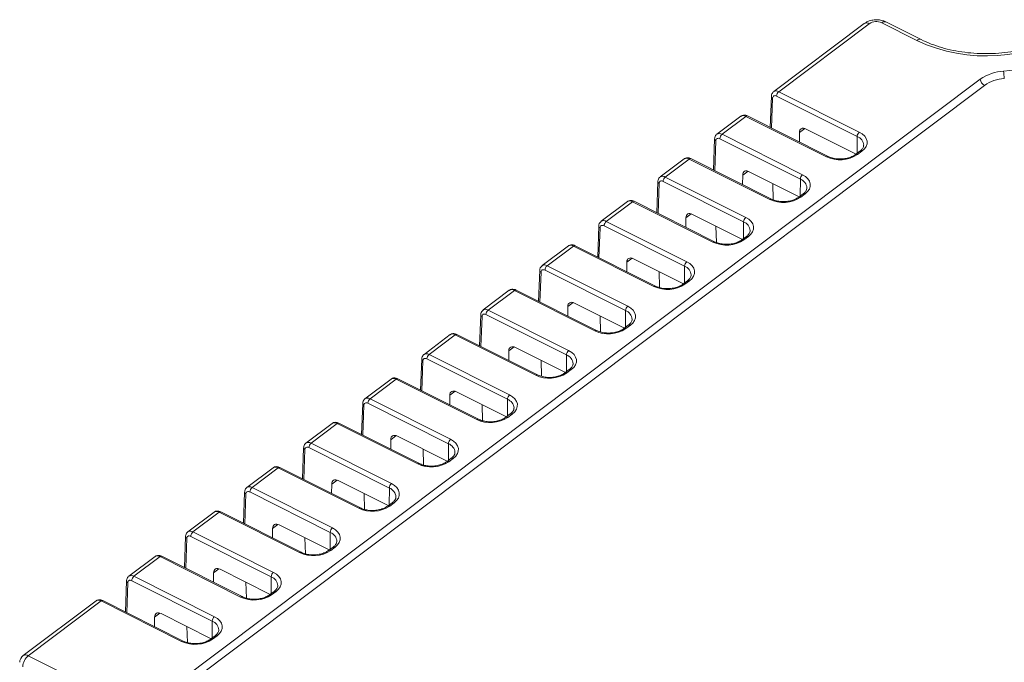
# Model space of a CAD drawing. Header units: millimetres. Extents: x -159 to -35, y 6 to 104.
# Tile 3 of 5: x -146 to -90, y 62 to 99. Entities that reach past the tile are written whole.
import ezdxf

# ---------------------------------------------------------------- set-up
doc = ezdxf.new("R2010")
doc.units = ezdxf.units.MM

msp = doc.modelspace()

# ---------------------------------------------------------------- linework, layer by layer
at = {"color": 7, "linetype": 'Continuous', "lineweight": 15}
for p, q in [((-97.801, 98.413), (-102.935, 94.557)), ((-97.512, 98.407), (-102.645, 94.552)), ((-94.813, 97.455), (-96.809, 98.457)), ((-94.577, 97.508), (-96.573, 98.51)), ((-91.213, 95.26), (-137.009, 60.864)), ((-90.976, 94.909), (-136.772, 60.513)), ((-102.645, 94.552), (-98.078, 92.259)), ((-103.066, 94.291), (-103.13, 92.529)), ((-98.202, 92.008), (-102.769, 94.3)), ((-104.796, 93.159), (-106.155, 92.138)), ((-104.508, 93.152), (-105.866, 92.133)), ((-99.942, 90.859), (-104.508, 93.152)), ((-99.847, 90.881), (-104.414, 93.173)), ((-101.475, 92.235), (-101.476, 91.699)), ((-98.265, 91.011), (-101.099, 92.434)), ((-106.286, 91.871), (-106.35, 90.109)), ((-101.423, 89.589), (-105.99, 91.881)), ((-105.866, 92.133), (-101.299, 89.84)), ((-98.043, 91.177), (-98.297, 90.987)), ((-97.928, 91.175), (-98.181, 90.984)), ((-108.017, 90.74), (-109.376, 89.719)), ((-107.729, 90.733), (-109.086, 89.713)), ((-103.163, 88.44), (-107.729, 90.733)), ((-103.068, 88.462), (-107.635, 90.754)), ((-101.486, 88.592), (-104.32, 90.014)), ((-109.507, 89.452), (-109.571, 87.69)), ((-104.644, 87.17), (-109.211, 89.462)), ((-109.086, 89.713), (-104.52, 87.421)), ((-104.696, 89.816), (-104.697, 89.28)), ((-102.969, 88.418), (-102.994, 89.349)), ((-111.237, 88.321), (-112.726, 87.203)), ((-110.95, 88.314), (-112.436, 87.198)), ((-106.383, 86.021), (-110.95, 88.314)), ((-106.289, 86.043), (-110.856, 88.335)), ((-101.264, 88.758), (-101.517, 88.568)), ((-101.149, 88.756), (-101.402, 88.565)), ((-112.436, 87.198), (-107.869, 84.905)), ((-107.917, 87.397), (-107.918, 86.861)), ((-104.707, 86.173), (-107.541, 87.595)), ((-112.857, 86.937), (-112.921, 85.175)), ((-107.994, 84.654), (-112.56, 86.946)), ((-106.19, 85.999), (-106.215, 86.93)), ((-104.485, 86.339), (-104.738, 86.149)), ((-104.369, 86.337), (-104.623, 86.146)), ((-114.587, 85.805), (-116.076, 84.687)), ((-114.3, 85.798), (-115.786, 84.682)), ((-109.733, 83.506), (-114.3, 85.798)), ((-109.639, 83.527), (-114.205, 85.819)), ((-108.056, 83.657), (-110.89, 85.08)), ((-116.207, 84.421), (-116.271, 82.659)), ((-111.343, 82.138), (-115.91, 84.431)), ((-115.786, 84.682), (-111.219, 82.389)), ((-111.267, 84.881), (-111.268, 84.345)), ((-109.407, 83.446), (-109.431, 84.347)), ((-107.835, 83.823), (-108.088, 83.633)), ((-107.719, 83.821), (-107.972, 83.631)), ((-117.937, 83.29), (-119.425, 82.172)), ((-117.649, 83.282), (-119.135, 82.166)), ((-113.083, 80.99), (-117.649, 83.282)), ((-112.988, 81.011), (-117.555, 83.304)), ((-119.135, 82.166), (-114.569, 79.874)), ((-114.616, 82.365), (-114.617, 81.829)), ((-111.406, 81.141), (-114.24, 82.564)), ((-119.556, 81.905), (-119.62, 80.143)), ((-114.693, 79.622), (-119.26, 81.915)), ((-112.757, 80.93), (-112.781, 81.831)), ((-111.184, 81.308), (-111.438, 81.117)), ((-111.069, 81.305), (-111.322, 81.115)), ((-121.286, 80.774), (-122.775, 79.656)), ((-120.999, 80.766), (-122.485, 79.65)), ((-116.432, 78.474), (-120.999, 80.766)), ((-116.338, 78.495), (-120.905, 80.788)), ((-114.756, 78.625), (-117.59, 80.048)), ((-122.906, 79.389), (-122.97, 77.627)), ((-118.043, 77.106), (-122.609, 79.399)), ((-122.485, 79.65), (-117.918, 77.358)), ((-117.966, 79.849), (-117.967, 79.313)), ((-116.106, 78.414), (-116.131, 79.316)), ((-114.534, 78.792), (-114.787, 78.601)), ((-114.418, 78.789), (-114.672, 78.599)), ((-124.636, 78.258), (-126.125, 77.14)), ((-124.349, 78.25), (-125.835, 77.134)), ((-119.782, 75.958), (-124.349, 78.25)), ((-119.688, 75.979), (-124.254, 78.272)), ((-125.835, 77.134), (-121.268, 74.842)), ((-121.316, 77.333), (-121.317, 76.797)), ((-118.105, 76.109), (-120.939, 77.532)), ((-126.256, 76.873), (-126.319, 75.111)), ((-121.392, 74.591), (-125.959, 76.883)), ((-119.456, 75.898), (-119.48, 76.8)), ((-117.883, 76.276), (-118.137, 76.086)), ((-117.768, 76.273), (-118.021, 76.083)), ((-127.986, 75.742), (-129.474, 74.624)), ((-127.698, 75.735), (-129.184, 74.619)), ((-123.132, 73.442), (-127.698, 75.735)), ((-123.037, 73.464), (-127.604, 75.756)), ((-121.455, 73.594), (-124.289, 75.016)), ((-129.605, 74.357), (-129.669, 72.595)), ((-124.742, 72.075), (-129.309, 74.367)), ((-129.184, 74.619), (-124.618, 72.326)), ((-124.665, 74.818), (-124.666, 74.281)), ((-122.805, 73.382), (-122.83, 74.284)), ((-121.233, 73.76), (-121.487, 73.57)), ((-121.118, 73.758), (-121.371, 73.567)), ((-131.335, 73.226), (-132.824, 72.108)), ((-131.048, 73.219), (-132.534, 72.103)), ((-126.481, 70.926), (-131.048, 73.219)), ((-126.387, 70.948), (-130.954, 73.24)), ((-132.534, 72.103), (-127.967, 69.81)), ((-128.015, 72.302), (-128.016, 71.766)), ((-124.805, 71.078), (-127.639, 72.5)), ((-132.955, 71.842), (-133.019, 70.08)), ((-128.092, 69.559), (-132.658, 71.851)), ((-126.155, 70.867), (-126.18, 71.768)), ((-124.583, 71.244), (-124.836, 71.054)), ((-124.467, 71.242), (-124.721, 71.051)), ((-134.685, 70.71), (-136.173, 69.592)), ((-134.398, 70.703), (-135.884, 69.587)), ((-129.831, 68.411), (-134.398, 70.703)), ((-129.737, 68.432), (-134.303, 70.724)), ((-128.154, 68.562), (-130.988, 69.985)), ((-136.304, 69.326), (-136.368, 67.564)), ((-131.441, 67.043), (-136.008, 69.336)), ((-135.884, 69.587), (-131.317, 67.294)), ((-131.365, 69.786), (-131.366, 69.25)), ((-129.505, 68.351), (-129.529, 69.252)), ((-127.932, 68.729), (-128.186, 68.538)), ((-127.817, 68.726), (-128.07, 68.536)), ((-138.035, 68.195), (-139.523, 67.077)), ((-137.747, 68.187), (-139.233, 67.071)), ((-133.181, 65.895), (-137.747, 68.187)), ((-133.086, 65.916), (-137.653, 68.209)), ((-139.233, 67.071), (-134.667, 64.779)), ((-134.714, 67.27), (-134.715, 66.734)), ((-131.504, 66.046), (-134.338, 67.469)), ((-139.654, 66.81), (-139.718, 65.048)), ((-134.791, 64.527), (-139.357, 66.82)), ((-132.854, 65.835), (-132.879, 66.736)), ((-131.282, 66.213), (-131.536, 66.022)), ((-131.167, 66.21), (-131.42, 66.02)), ((-141.384, 65.679), (-145.517, 62.575)), ((-141.097, 65.671), (-145.228, 62.569)), ((-136.53, 63.379), (-141.097, 65.671)), ((-136.436, 63.4), (-141.002, 65.693)), ((-134.854, 63.53), (-137.688, 64.953)), ((-138.064, 64.754), (-138.065, 64.218)), ((-136.204, 63.319), (-136.229, 64.221)), ((-134.632, 63.697), (-134.885, 63.507)), ((-134.516, 63.694), (-134.77, 63.504)), ((-145.228, 62.569), (-95.931, 37.822))]:
    msp.add_line(p, q, dxfattribs=at)
at = {"color": 8, "linetype": 'Continuous', "lineweight": 15}
for p, q in [((-102.995, 94.189), (-103.056, 92.492)), ((-101.172, 92.463), (-101.475, 92.235)), ((-106.215, 91.77), (-106.277, 90.073)), ((-98.204, 91.057), (-98.202, 92.008)), ((-104.393, 90.044), (-104.696, 89.816)), ((-101.425, 88.638), (-101.423, 89.589)), ((-109.436, 89.351), (-109.498, 87.654)), ((-107.613, 87.625), (-107.917, 87.397)), ((-104.646, 86.218), (-104.644, 87.17)), ((-112.786, 86.835), (-112.848, 85.138)), ((-110.963, 85.109), (-111.267, 84.881)), ((-107.995, 83.703), (-107.994, 84.654)), ((-116.136, 84.319), (-116.197, 82.622)), ((-114.313, 82.593), (-114.616, 82.365)), ((-111.345, 81.187), (-111.343, 82.138)), ((-119.485, 81.804), (-119.547, 80.106)), ((-117.662, 80.077), (-117.966, 79.849)), ((-114.695, 78.671), (-114.693, 79.622)), ((-122.835, 79.288), (-122.897, 77.59)), ((-121.012, 77.561), (-121.316, 77.333)), ((-118.044, 76.155), (-118.043, 77.106)), ((-126.185, 76.772), (-126.246, 75.075)), ((-124.362, 75.046), (-124.665, 74.818)), ((-121.394, 73.639), (-121.392, 74.591)), ((-129.534, 74.256), (-129.596, 72.559)), ((-127.711, 72.53), (-128.015, 72.302)), ((-124.744, 71.124), (-124.742, 72.075)), ((-132.884, 71.74), (-132.945, 70.043)), ((-131.061, 70.014), (-131.365, 69.786)), ((-128.093, 68.608), (-128.092, 69.559)), ((-136.233, 69.225), (-136.295, 67.527)), ((-134.411, 67.498), (-134.714, 67.27)), ((-131.443, 66.092), (-131.441, 67.043)), ((-139.583, 66.709), (-139.645, 65.011)), ((-137.76, 64.982), (-138.064, 64.754)), ((-134.793, 63.576), (-134.791, 64.527))]:
    msp.add_line(p, q, dxfattribs=at)
at = {"color": 7, "linetype": 'Continuous', "lineweight": 15, "flags": 128}
for points in [[(-102.995, 94.189), (-102.989, 94.231), (-102.975, 94.266), (-102.954, 94.294), (-102.926, 94.314), (-102.892, 94.325), (-102.854, 94.326), (-102.812, 94.318), (-102.769, 94.3)], [(-101.475, 92.235), (-101.468, 92.307), (-101.447, 92.369), (-101.412, 92.419), (-101.365, 92.454), (-101.308, 92.474), (-101.243, 92.477), (-101.173, 92.463), (-101.099, 92.434)], [(-98.078, 92.259), (-97.907, 92.154), (-97.774, 92.03), (-97.683, 91.891), (-97.638, 91.743), (-97.641, 91.592), (-97.692, 91.443), (-97.789, 91.302), (-97.928, 91.175)], [(-105.99, 91.881), (-106.033, 91.899), (-106.075, 91.907), (-106.113, 91.906), (-106.147, 91.895), (-106.175, 91.875), (-106.196, 91.847), (-106.21, 91.812), (-106.215, 91.77)], [(-104.696, 89.816), (-104.689, 89.888), (-104.667, 89.95), (-104.633, 90), (-104.586, 90.035), (-104.529, 90.054), (-104.464, 90.058), (-104.394, 90.044), (-104.32, 90.014)], [(-109.211, 89.462), (-109.254, 89.48), (-109.295, 89.488), (-109.334, 89.487), (-109.368, 89.476), (-109.396, 89.456), (-109.417, 89.428), (-109.431, 89.393), (-109.436, 89.351)], [(-101.299, 89.84), (-101.128, 89.735), (-100.995, 89.611), (-100.904, 89.472), (-100.859, 89.324), (-100.862, 89.173), (-100.913, 89.024), (-101.01, 88.883), (-101.149, 88.756)], [(-107.917, 87.397), (-107.91, 87.469), (-107.888, 87.531), (-107.854, 87.581), (-107.807, 87.616), (-107.75, 87.635), (-107.685, 87.638), (-107.614, 87.625), (-107.541, 87.595)], [(-104.52, 87.421), (-104.349, 87.316), (-104.215, 87.191), (-104.125, 87.053), (-104.08, 86.905), (-104.083, 86.753), (-104.134, 86.605), (-104.231, 86.464), (-104.369, 86.337)], [(-112.56, 86.946), (-112.603, 86.964), (-112.645, 86.972), (-112.683, 86.971), (-112.717, 86.96), (-112.745, 86.94), (-112.766, 86.912), (-112.78, 86.877), (-112.786, 86.835)], [(-111.267, 84.881), (-111.259, 84.953), (-111.238, 85.015), (-111.203, 85.065), (-111.157, 85.1), (-111.1, 85.12), (-111.035, 85.123), (-110.964, 85.109), (-110.89, 85.08)], [(-115.91, 84.431), (-115.953, 84.448), (-115.995, 84.456), (-116.033, 84.455), (-116.067, 84.444), (-116.095, 84.425), (-116.116, 84.396), (-116.13, 84.361), (-116.136, 84.319)], [(-107.869, 84.905), (-107.699, 84.8), (-107.565, 84.676), (-107.474, 84.537), (-107.43, 84.389), (-107.433, 84.238), (-107.484, 84.089), (-107.58, 83.948), (-107.719, 83.821)], [(-114.616, 82.365), (-114.609, 82.437), (-114.588, 82.5), (-114.553, 82.549), (-114.506, 82.584), (-114.449, 82.604), (-114.384, 82.607), (-114.314, 82.593), (-114.24, 82.564)], [(-111.219, 82.389), (-111.048, 82.284), (-110.915, 82.16), (-110.824, 82.021), (-110.779, 81.873), (-110.782, 81.722), (-110.833, 81.573), (-110.93, 81.432), (-111.069, 81.305)], [(-119.26, 81.915), (-119.303, 81.932), (-119.344, 81.94), (-119.383, 81.939), (-119.416, 81.928), (-119.445, 81.909), (-119.466, 81.881), (-119.48, 81.845), (-119.485, 81.804)], [(-117.966, 79.849), (-117.959, 79.922), (-117.937, 79.984), (-117.903, 80.033), (-117.856, 80.068), (-117.799, 80.088), (-117.734, 80.091), (-117.663, 80.078), (-117.59, 80.048)], [(-122.609, 79.399), (-122.652, 79.416), (-122.694, 79.425), (-122.732, 79.423), (-122.766, 79.413), (-122.794, 79.393), (-122.815, 79.365), (-122.829, 79.329), (-122.835, 79.288)], [(-114.569, 79.874), (-114.398, 79.768), (-114.264, 79.644), (-114.174, 79.505), (-114.129, 79.357), (-114.132, 79.206), (-114.183, 79.057), (-114.28, 78.916), (-114.418, 78.789)], [(-121.316, 77.333), (-121.308, 77.406), (-121.287, 77.468), (-121.252, 77.517), (-121.206, 77.553), (-121.149, 77.572), (-121.084, 77.575), (-121.013, 77.562), (-120.939, 77.532)], [(-117.918, 77.358), (-117.747, 77.253), (-117.614, 77.128), (-117.523, 76.989), (-117.479, 76.841), (-117.482, 76.69), (-117.533, 76.541), (-117.629, 76.401), (-117.768, 76.273)], [(-125.959, 76.883), (-126.002, 76.9), (-126.044, 76.909), (-126.082, 76.907), (-126.116, 76.897), (-126.144, 76.877), (-126.165, 76.849), (-126.179, 76.814), (-126.185, 76.772)], [(-124.665, 74.818), (-124.658, 74.89), (-124.637, 74.952), (-124.602, 75.002), (-124.555, 75.037), (-124.498, 75.056), (-124.433, 75.059), (-124.363, 75.046), (-124.289, 75.016)], [(-129.309, 74.367), (-129.352, 74.385), (-129.393, 74.393), (-129.432, 74.392), (-129.465, 74.381), (-129.493, 74.361), (-129.515, 74.333), (-129.528, 74.298), (-129.534, 74.256)], [(-121.268, 74.842), (-121.097, 74.737), (-120.964, 74.612), (-120.873, 74.474), (-120.828, 74.326), (-120.831, 74.174), (-120.882, 74.026), (-120.979, 73.885), (-121.118, 73.758)], [(-128.015, 72.302), (-128.008, 72.374), (-127.986, 72.436), (-127.952, 72.486), (-127.905, 72.521), (-127.848, 72.54), (-127.783, 72.544), (-127.712, 72.53), (-127.639, 72.5)], [(-124.618, 72.326), (-124.447, 72.221), (-124.313, 72.097), (-124.223, 71.958), (-124.178, 71.81), (-124.181, 71.659), (-124.232, 71.51), (-124.329, 71.369), (-124.467, 71.242)], [(-132.658, 71.851), (-132.701, 71.869), (-132.743, 71.877), (-132.781, 71.876), (-132.815, 71.865), (-132.843, 71.845), (-132.864, 71.817), (-132.878, 71.782), (-132.884, 71.74)], [(-131.365, 69.786), (-131.357, 69.858), (-131.336, 69.92), (-131.301, 69.97), (-131.254, 70.005), (-131.198, 70.025), (-131.133, 70.028), (-131.062, 70.014), (-130.988, 69.985)], [(-136.008, 69.336), (-136.051, 69.353), (-136.093, 69.361), (-136.131, 69.36), (-136.165, 69.349), (-136.193, 69.33), (-136.214, 69.301), (-136.228, 69.266), (-136.233, 69.225)], [(-127.967, 69.81), (-127.796, 69.705), (-127.663, 69.581), (-127.572, 69.442), (-127.528, 69.294), (-127.531, 69.143), (-127.582, 68.994), (-127.678, 68.853), (-127.817, 68.726)], [(-134.714, 67.27), (-134.707, 67.342), (-134.686, 67.405), (-134.651, 67.454), (-134.604, 67.489), (-134.547, 67.509), (-134.482, 67.512), (-134.412, 67.498), (-134.338, 67.469)], [(-131.317, 67.294), (-131.146, 67.189), (-131.013, 67.065), (-130.922, 66.926), (-130.877, 66.778), (-130.88, 66.627), (-130.931, 66.478), (-131.028, 66.337), (-131.167, 66.21)], [(-139.357, 66.82), (-139.401, 66.837), (-139.442, 66.845), (-139.481, 66.844), (-139.514, 66.833), (-139.542, 66.814), (-139.564, 66.786), (-139.577, 66.75), (-139.583, 66.709)], [(-138.064, 64.754), (-138.057, 64.827), (-138.035, 64.889), (-138, 64.938), (-137.954, 64.974), (-137.897, 64.993), (-137.832, 64.996), (-137.761, 64.983), (-137.688, 64.953)], [(-134.667, 64.779), (-134.496, 64.673), (-134.362, 64.549), (-134.271, 64.41), (-134.227, 64.262), (-134.23, 64.111), (-134.281, 63.962), (-134.378, 63.821), (-134.516, 63.694)]]:
    msp.add_lwpolyline(points, dxfattribs=at)
at = {"color": 8, "linetype": 'Continuous', "lineweight": 15}
for centre, radius, start, end in [((-97.662, 98.175), 0.276, 57.1714, 120.2366), ((-96.647, 98.293), 0.229, 70.9701, 134.6274), ((-94.652, 97.292), 0.229, 70.9904, 134.625), ((-102.794, 94.32), 0.275, 57.2031, 121.5311), ((-102.95, 94.296), 0.116, 182.7445, 247.3307), ((-104.658, 92.93), 0.268, 56.041, 120.9957), ((-104.445, 93.091), 0.0882, 69.517, 136.0805), ((-106.168, 91.879), 0.119, 183.5903, 246.4733), ((-106.015, 91.901), 0.275, 57.2031, 121.5311), ((-98.405, 91.467), 0.578, 4.2765, 69.4481), ((-97.988, 91.083), 0.11, 57.0363, 120.3717), ((-107.879, 90.511), 0.268, 56.041, 120.9957), ((-99.877, 90.794), 0.0916, 71.2469, 134.7422), ((-98.241, 90.892), 0.11, 57.0884, 119.824), ((-109.389, 89.46), 0.119, 183.5903, 246.4733), ((-109.235, 89.482), 0.275, 57.2031, 121.5311), ((-101.626, 89.048), 0.578, 4.2765, 69.4481), ((-111.1, 88.092), 0.268, 56.041, 120.9957), ((-103.098, 88.375), 0.0916, 71.2469, 134.7422), ((-101.462, 88.473), 0.11, 57.0884, 119.824), ((-101.208, 88.663), 0.11, 57.0363, 120.3717), ((-112.585, 86.966), 0.275, 57.2031, 121.5311), ((-104.847, 86.629), 0.578, 4.2765, 69.4481), ((-112.739, 86.944), 0.119, 183.5903, 246.4733), ((-106.319, 85.956), 0.0916, 71.2469, 134.7422), ((-104.683, 86.054), 0.11, 57.0884, 119.824), ((-104.429, 86.244), 0.11, 57.0363, 120.3717), ((-114.449, 85.576), 0.268, 56.041, 120.9957), ((-116.088, 84.428), 0.119, 183.5903, 246.4733), ((-115.935, 84.45), 0.275, 57.2031, 121.5311), ((-108.196, 84.113), 0.578, 4.2765, 69.4481), ((-107.779, 83.729), 0.11, 57.0363, 120.3717), ((-117.799, 83.06), 0.268, 56.041, 120.9957), ((-109.669, 83.44), 0.0916, 71.2469, 134.7422), ((-108.032, 83.538), 0.11, 57.0884, 119.824), ((-119.284, 81.935), 0.275, 57.2031, 121.5311), ((-111.546, 81.597), 0.578, 4.2765, 69.4481), ((-119.438, 81.912), 0.119, 183.5903, 246.4733), ((-113.018, 80.925), 0.0916, 71.2469, 134.7422), ((-111.382, 81.022), 0.11, 57.0884, 119.824), ((-111.129, 81.213), 0.11, 57.0363, 120.3717), ((-121.149, 80.544), 0.268, 56.041, 120.9957), ((-122.79, 79.395), 0.116, 182.7445, 247.3307), ((-122.634, 79.419), 0.275, 57.2031, 121.5311), ((-114.896, 79.081), 0.578, 4.2765, 69.4481), ((-114.478, 78.697), 0.11, 57.0363, 120.3717), ((-124.498, 78.028), 0.268, 56.041, 120.9957), ((-124.285, 78.189), 0.0882, 69.517, 136.0805), ((-116.368, 78.409), 0.0916, 71.2469, 134.7422), ((-114.732, 78.506), 0.11, 57.0884, 119.824), ((-125.984, 76.903), 0.275, 57.2031, 121.5311), ((-118.245, 76.566), 0.578, 4.2765, 69.4481), ((-126.14, 76.879), 0.116, 182.7445, 247.3307), ((-119.718, 75.897), 0.0883, 69.7204, 136.0533), ((-118.081, 75.994), 0.107, 56.1002, 120.7873), ((-117.828, 76.185), 0.107, 56.0388, 121.3693), ((-127.848, 75.513), 0.268, 56.041, 120.9957), ((-127.635, 75.673), 0.0882, 69.517, 136.0805), ((-129.49, 74.363), 0.116, 182.7445, 247.3307), ((-129.333, 74.387), 0.275, 57.2031, 121.5311), ((-121.595, 74.05), 0.578, 4.2765, 69.4481), ((-121.177, 73.669), 0.107, 56.0388, 121.3693), ((-131.197, 72.997), 0.268, 56.041, 120.9957), ((-130.984, 73.158), 0.0882, 69.517, 136.0805), ((-123.068, 73.381), 0.0883, 69.7204, 136.0533), ((-121.431, 73.478), 0.107, 56.1002, 120.7873), ((-132.683, 71.871), 0.275, 57.2031, 121.5311), ((-124.945, 71.534), 0.578, 4.2765, 69.4481), ((-132.839, 71.847), 0.116, 182.7445, 247.3307), ((-126.418, 70.865), 0.0883, 69.7204, 136.0533), ((-124.781, 70.962), 0.107, 56.1002, 120.7873), ((-124.527, 71.153), 0.107, 56.0388, 121.3693), ((-134.547, 70.481), 0.268, 56.041, 120.9957), ((-134.334, 70.642), 0.0882, 69.517, 136.0805), ((-136.189, 69.331), 0.116, 182.7445, 247.3307), ((-136.033, 69.356), 0.275, 57.2031, 121.5311), ((-128.294, 69.018), 0.578, 4.2765, 69.4481), ((-127.877, 68.637), 0.107, 56.0388, 121.3693), ((-137.897, 67.965), 0.268, 56.041, 120.9957), ((-137.684, 68.126), 0.0882, 69.517, 136.0805), ((-129.767, 68.349), 0.0883, 69.7204, 136.0533), ((-128.13, 68.447), 0.107, 56.1002, 120.7873), ((-139.382, 66.84), 0.275, 57.2031, 121.5311), ((-131.644, 66.502), 0.578, 4.2765, 69.4481), ((-139.539, 66.815), 0.116, 182.7445, 247.3307), ((-133.117, 65.833), 0.0883, 69.7204, 136.0533), ((-131.48, 65.931), 0.107, 56.1002, 120.7873), ((-131.226, 66.121), 0.107, 56.0388, 121.3693), ((-141.246, 65.449), 0.268, 56.041, 120.9957), ((-141.033, 65.61), 0.0882, 69.517, 136.0805), ((-134.994, 63.987), 0.578, 4.2765, 69.4481), ((-134.576, 63.606), 0.107, 56.0388, 121.3693), ((-136.467, 63.318), 0.0883, 69.7204, 136.0533), ((-134.83, 63.415), 0.107, 56.1002, 120.7873), ((-145.377, 62.337), 0.276, 57.1714, 120.2366)]:
    msp.add_arc(centre, radius, start, end, dxfattribs=at)
at = {"color": 7, "linetype": 'Continuous', "lineweight": 15}
for centre, radius, start, end in [((-97.116, 97.804), 0.721, 64.7997, 123.3224), ((-90.884, 105.791), 9.216, 244.7618, 303.3603), ((-90.479, 105.891), 10.191, 273.3169, 304.7539), ((-89.74, 93.137), 2.584, 93.3169, 124.7539), ((-86.241, 95.834), 3.65, 181.8335, 188.4503), ((-90.767, 95.305), 0.448, 185.7353, 242.1513), ((-89.724, 93.104), 2.197, 93.3169, 124.7539), ((-102.43, 94.289), 0.339, 129.2829, 178.0969), ((-97.863, 91.997), 0.339, 129.2829, 178.0969), ((-105.651, 91.87), 0.339, 129.2829, 178.0969), ((-107.665, 90.668), 0.0913, 70.8012, 134.7964), ((-99.173, 92.494), 1.806, 244.8164, 303.3057), ((-108.872, 89.451), 0.339, 129.2829, 178.0969), ((-101.084, 89.578), 0.339, 129.2829, 178.0969), ((-110.886, 88.249), 0.0913, 70.8012, 134.7964), ((-102.394, 90.075), 1.806, 244.8164, 303.3057), ((-112.221, 86.935), 0.339, 129.2829, 178.0969), ((-104.305, 87.158), 0.339, 129.2829, 178.0969), ((-105.615, 87.656), 1.806, 244.8164, 303.3057), ((-114.235, 85.733), 0.0913, 70.8012, 134.7964), ((-115.571, 84.419), 0.339, 129.2829, 178.0969), ((-107.655, 84.643), 0.339, 129.2829, 178.0969), ((-117.585, 83.217), 0.0913, 70.8012, 134.7964), ((-108.964, 85.14), 1.806, 244.8164, 303.3057), ((-118.921, 81.903), 0.339, 129.2829, 178.0969), ((-111.004, 82.127), 0.339, 129.2829, 178.0969), ((-112.314, 82.624), 1.806, 244.8164, 303.3057), ((-120.935, 80.701), 0.0913, 70.8012, 134.7964), ((-122.27, 79.388), 0.339, 129.2829, 178.0969), ((-114.354, 79.611), 0.339, 129.2829, 178.0969), ((-115.664, 80.109), 1.806, 244.8164, 303.3057), ((-125.62, 76.872), 0.339, 129.2829, 178.0969), ((-117.704, 77.095), 0.339, 129.2829, 178.0969), ((-119.013, 77.593), 1.806, 244.8164, 303.3057), ((-128.969, 74.356), 0.339, 129.2829, 178.0969), ((-121.053, 74.579), 0.339, 129.2829, 178.0969), ((-122.363, 75.077), 1.806, 244.8164, 303.3057), ((-132.319, 71.84), 0.339, 129.2829, 178.0969), ((-124.403, 72.064), 0.339, 129.2829, 178.0969), ((-125.713, 72.561), 1.806, 244.8164, 303.3057), ((-135.669, 69.324), 0.339, 129.2829, 178.0969), ((-127.753, 69.548), 0.339, 129.2829, 178.0969), ((-129.062, 70.045), 1.806, 244.8164, 303.3057), ((-139.018, 66.808), 0.339, 129.2829, 178.0969), ((-131.102, 67.032), 0.339, 129.2829, 178.0969), ((-132.412, 67.529), 1.806, 244.8164, 303.3057), ((-134.452, 64.516), 0.339, 129.2829, 178.0969), ((-135.762, 65.014), 1.806, 244.8164, 303.3057), ((-145.216, 62.175), 0.5, 126.9091, 177.9203), ((-144.691, 61.912), 0.848, 129.2829, 178.0969)]:
    msp.add_arc(centre, radius, start, end, dxfattribs=at)
for points, knots in [([(-96.573, 98.51), (-96.626, 98.534), (-96.763, 98.594), (-97.013, 98.637), (-97.307, 98.625), (-97.582, 98.553), (-97.732, 98.457), (-97.801, 98.413)], [0, 0, 0, 0, 0.138504, 0.354415, 0.575278, 0.804617, 1, 1, 1, 1]), ([(-86.105, 98.1), (-86.182, 98.044), (-86.406, 97.881), (-86.828, 97.632), (-87.382, 97.369), (-87.985, 97.144), (-88.627, 96.962), (-89.3, 96.826), (-89.993, 96.739), (-90.696, 96.701), (-91.4, 96.713), (-92.093, 96.775), (-92.765, 96.887), (-93.406, 97.046), (-94.02, 97.249), (-94.389, 97.421), (-94.577, 97.508)], [0, 0, 0, 0, 0.038101, 0.1115453, 0.1850689, 0.2586671, 0.3323755, 0.406191, 0.4800902, 0.5540392, 0.6279994, 0.7019214, 0.7757597, 0.8494757, 0.9230369, 1, 1, 1, 1]), ([(-102.937, 94.549), (-102.963, 94.527), (-103.021, 94.477), (-103.057, 94.38), (-103.063, 94.315), (-103.066, 94.291)], [0, 0, 0, 0, 0.343714, 0.753019, 1, 1, 1, 1]), ([(-104.414, 93.173), (-104.449, 93.188), (-104.528, 93.222), (-104.652, 93.224), (-104.754, 93.197), (-104.79, 93.159), (-104.798, 93.151)], [0, 0, 0, 0, 0.271726, 0.612238, 0.91658, 1, 1, 1, 1]), ([(-106.158, 92.13), (-106.184, 92.108), (-106.242, 92.058), (-106.278, 91.961), (-106.284, 91.896), (-106.286, 91.871)], [0, 0, 0, 0, 0.343714, 0.753019, 1, 1, 1, 1]), ([(-97.834, 91.513), (-97.833, 91.504), (-97.826, 91.453), (-97.869, 91.357), (-97.953, 91.249), (-98.025, 91.192), (-98.043, 91.177)], [0, 0, 0, 0, 0.094722, 0.494555, 0.86808, 1, 1, 1, 1]), ([(-107.635, 90.754), (-107.67, 90.769), (-107.749, 90.803), (-107.873, 90.805), (-107.975, 90.778), (-108.011, 90.74), (-108.019, 90.731)], [0, 0, 0, 0, 0.271726, 0.612238, 0.91658, 1, 1, 1, 1]), ([(-98.297, 90.987), (-98.328, 90.965), (-98.421, 90.901), (-98.622, 90.813), (-98.901, 90.747), (-99.2, 90.727), (-99.493, 90.757), (-99.71, 90.817), (-99.816, 90.866), (-99.847, 90.881)], [0, 0, 0, 0, 0.085214, 0.252348, 0.420669, 0.589885, 0.759286, 0.927585, 1, 1, 1, 1]), ([(-109.378, 89.711), (-109.405, 89.688), (-109.462, 89.639), (-109.499, 89.542), (-109.505, 89.477), (-109.507, 89.452)], [0, 0, 0, 0, 0.343714, 0.753019, 1, 1, 1, 1]), ([(-101.055, 89.094), (-101.054, 89.084), (-101.047, 89.033), (-101.09, 88.938), (-101.174, 88.83), (-101.245, 88.773), (-101.264, 88.758)], [0, 0, 0, 0, 0.0947221, 0.4945552, 0.8680796, 1, 1, 1, 1]), ([(-110.856, 88.335), (-110.891, 88.35), (-110.97, 88.384), (-111.094, 88.386), (-111.196, 88.359), (-111.232, 88.321), (-111.24, 88.312)], [0, 0, 0, 0, 0.271726, 0.612238, 0.91658, 1, 1, 1, 1]), ([(-101.517, 88.568), (-101.549, 88.546), (-101.641, 88.482), (-101.843, 88.394), (-102.122, 88.328), (-102.421, 88.308), (-102.714, 88.338), (-102.931, 88.398), (-103.036, 88.447), (-103.068, 88.462)], [0, 0, 0, 0, 0.0852139, 0.2523475, 0.4206694, 0.5898849, 0.7592865, 0.9275851, 1, 1, 1, 1]), ([(-112.728, 87.195), (-112.754, 87.173), (-112.812, 87.123), (-112.849, 87.027), (-112.855, 86.961), (-112.857, 86.937)], [0, 0, 0, 0, 0.343714, 0.753019, 1, 1, 1, 1]), ([(-104.276, 86.675), (-104.275, 86.665), (-104.267, 86.614), (-104.311, 86.519), (-104.395, 86.411), (-104.466, 86.354), (-104.485, 86.339)], [0, 0, 0, 0, 0.0947221, 0.4945552, 0.8680796, 1, 1, 1, 1]), ([(-104.738, 86.149), (-104.77, 86.127), (-104.862, 86.063), (-105.064, 85.975), (-105.342, 85.908), (-105.642, 85.889), (-105.935, 85.919), (-106.151, 85.979), (-106.257, 86.028), (-106.289, 86.043)], [0, 0, 0, 0, 0.085214, 0.252348, 0.420669, 0.589885, 0.759286, 0.927585, 1, 1, 1, 1]), ([(-114.205, 85.819), (-114.24, 85.834), (-114.319, 85.868), (-114.444, 85.87), (-114.545, 85.844), (-114.582, 85.805), (-114.589, 85.797)], [0, 0, 0, 0, 0.271726, 0.612238, 0.91658, 1, 1, 1, 1]), ([(-116.078, 84.679), (-116.104, 84.657), (-116.162, 84.608), (-116.198, 84.511), (-116.204, 84.445), (-116.207, 84.421)], [0, 0, 0, 0, 0.343714, 0.753019, 1, 1, 1, 1]), ([(-107.626, 84.159), (-107.624, 84.15), (-107.617, 84.099), (-107.66, 84.003), (-107.744, 83.895), (-107.816, 83.838), (-107.835, 83.823)], [0, 0, 0, 0, 0.0947221, 0.4945552, 0.8680796, 1, 1, 1, 1]), ([(-117.555, 83.304), (-117.59, 83.318), (-117.669, 83.352), (-117.793, 83.354), (-117.895, 83.328), (-117.931, 83.289), (-117.939, 83.281)], [0, 0, 0, 0, 0.271726, 0.612238, 0.91658, 1, 1, 1, 1]), ([(-108.088, 83.633), (-108.119, 83.611), (-108.212, 83.547), (-108.413, 83.459), (-108.692, 83.393), (-108.992, 83.373), (-109.285, 83.403), (-109.501, 83.463), (-109.607, 83.512), (-109.639, 83.527)], [0, 0, 0, 0, 0.085214, 0.252348, 0.420669, 0.589885, 0.759286, 0.927585, 1, 1, 1, 1]), ([(-119.427, 82.163), (-119.454, 82.141), (-119.511, 82.092), (-119.548, 81.995), (-119.554, 81.93), (-119.556, 81.905)], [0, 0, 0, 0, 0.343714, 0.753019, 1, 1, 1, 1]), ([(-110.975, 81.644), (-110.974, 81.634), (-110.967, 81.583), (-111.01, 81.487), (-111.094, 81.379), (-111.166, 81.322), (-111.184, 81.308)], [0, 0, 0, 0, 0.094722, 0.494555, 0.86808, 1, 1, 1, 1]), ([(-111.438, 81.117), (-111.469, 81.096), (-111.562, 81.031), (-111.763, 80.943), (-112.042, 80.877), (-112.341, 80.857), (-112.634, 80.887), (-112.851, 80.947), (-112.957, 80.996), (-112.988, 81.011)], [0, 0, 0, 0, 0.0852139, 0.2523475, 0.4206694, 0.5898849, 0.7592865, 0.9275851, 1, 1, 1, 1]), ([(-120.905, 80.788), (-120.94, 80.803), (-121.019, 80.836), (-121.143, 80.839), (-121.245, 80.812), (-121.281, 80.773), (-121.289, 80.765)], [0, 0, 0, 0, 0.271726, 0.612238, 0.91658, 1, 1, 1, 1]), ([(-122.777, 79.648), (-122.803, 79.625), (-122.861, 79.576), (-122.898, 79.479), (-122.904, 79.414), (-122.906, 79.389)], [0, 0, 0, 0, 0.343714, 0.753019, 1, 1, 1, 1]), ([(-114.325, 79.128), (-114.324, 79.118), (-114.316, 79.067), (-114.359, 78.972), (-114.444, 78.863), (-114.515, 78.807), (-114.534, 78.792)], [0, 0, 0, 0, 0.094722, 0.494555, 0.86808, 1, 1, 1, 1]), ([(-124.254, 78.272), (-124.289, 78.287), (-124.368, 78.32), (-124.493, 78.323), (-124.594, 78.296), (-124.63, 78.257), (-124.638, 78.249)], [0, 0, 0, 0, 0.271726, 0.612238, 0.91658, 1, 1, 1, 1]), ([(-114.787, 78.601), (-114.819, 78.58), (-114.911, 78.516), (-115.113, 78.427), (-115.391, 78.361), (-115.691, 78.341), (-115.984, 78.371), (-116.2, 78.431), (-116.306, 78.48), (-116.338, 78.495)], [0, 0, 0, 0, 0.0852139, 0.2523475, 0.4206694, 0.5898849, 0.7592865, 0.9275851, 1, 1, 1, 1]), ([(-126.127, 77.132), (-126.153, 77.109), (-126.211, 77.06), (-126.247, 76.963), (-126.253, 76.898), (-126.256, 76.873)], [0, 0, 0, 0, 0.343714, 0.753019, 1, 1, 1, 1]), ([(-117.675, 76.612), (-117.673, 76.602), (-117.666, 76.551), (-117.709, 76.456), (-117.793, 76.347), (-117.865, 76.291), (-117.883, 76.276)], [0, 0, 0, 0, 0.094722, 0.494555, 0.86808, 1, 1, 1, 1]), ([(-118.137, 76.086), (-118.168, 76.064), (-118.261, 76), (-118.462, 75.911), (-118.741, 75.845), (-119.041, 75.826), (-119.334, 75.855), (-119.55, 75.915), (-119.656, 75.965), (-119.688, 75.979)], [0, 0, 0, 0, 0.0852139, 0.2523475, 0.4206694, 0.5898849, 0.7592865, 0.9275851, 1, 1, 1, 1]), ([(-127.604, 75.756), (-127.639, 75.771), (-127.718, 75.805), (-127.842, 75.807), (-127.944, 75.78), (-127.98, 75.742), (-127.988, 75.733)], [0, 0, 0, 0, 0.271726, 0.612238, 0.91658, 1, 1, 1, 1]), ([(-129.476, 74.616), (-129.503, 74.594), (-129.56, 74.544), (-129.597, 74.447), (-129.603, 74.382), (-129.605, 74.357)], [0, 0, 0, 0, 0.343714, 0.753019, 1, 1, 1, 1]), ([(-121.024, 74.096), (-121.023, 74.086), (-121.016, 74.035), (-121.059, 73.94), (-121.143, 73.832), (-121.214, 73.775), (-121.233, 73.76)], [0, 0, 0, 0, 0.094722, 0.494555, 0.86808, 1, 1, 1, 1]), ([(-130.954, 73.24), (-130.989, 73.255), (-131.067, 73.289), (-131.192, 73.291), (-131.294, 73.264), (-131.33, 73.226), (-131.338, 73.217)], [0, 0, 0, 0, 0.2717258, 0.6122378, 0.9165802, 1, 1, 1, 1]), ([(-121.487, 73.57), (-121.518, 73.548), (-121.611, 73.484), (-121.812, 73.396), (-122.091, 73.329), (-122.39, 73.31), (-122.683, 73.339), (-122.9, 73.399), (-123.006, 73.449), (-123.037, 73.464)], [0, 0, 0, 0, 0.0852139, 0.2523475, 0.4206694, 0.5898849, 0.7592865, 0.9275851, 1, 1, 1, 1]), ([(-132.826, 72.1), (-132.852, 72.078), (-132.91, 72.029), (-132.946, 71.932), (-132.953, 71.866), (-132.955, 71.842)], [0, 0, 0, 0, 0.343714, 0.753019, 1, 1, 1, 1]), ([(-124.374, 71.58), (-124.373, 71.57), (-124.365, 71.519), (-124.408, 71.424), (-124.493, 71.316), (-124.564, 71.259), (-124.583, 71.244)], [0, 0, 0, 0, 0.0947221, 0.4945552, 0.8680796, 1, 1, 1, 1]), ([(-124.836, 71.054), (-124.868, 71.032), (-124.96, 70.968), (-125.162, 70.88), (-125.44, 70.814), (-125.74, 70.794), (-126.033, 70.824), (-126.249, 70.884), (-126.355, 70.933), (-126.387, 70.948)], [0, 0, 0, 0, 0.0852139, 0.2523475, 0.4206694, 0.5898849, 0.7592865, 0.9275851, 1, 1, 1, 1]), ([(-134.303, 70.724), (-134.338, 70.739), (-134.417, 70.773), (-134.542, 70.775), (-134.643, 70.749), (-134.679, 70.71), (-134.687, 70.702)], [0, 0, 0, 0, 0.2717258, 0.6122378, 0.9165802, 1, 1, 1, 1]), ([(-136.176, 69.584), (-136.202, 69.562), (-136.26, 69.513), (-136.296, 69.416), (-136.302, 69.35), (-136.304, 69.326)], [0, 0, 0, 0, 0.343714, 0.753019, 1, 1, 1, 1]), ([(-127.724, 69.064), (-127.722, 69.055), (-127.715, 69.004), (-127.758, 68.908), (-127.842, 68.8), (-127.914, 68.743), (-127.932, 68.729)], [0, 0, 0, 0, 0.094722, 0.494555, 0.86808, 1, 1, 1, 1]), ([(-137.653, 68.209), (-137.688, 68.224), (-137.767, 68.257), (-137.891, 68.259), (-137.993, 68.233), (-138.029, 68.194), (-138.037, 68.186)], [0, 0, 0, 0, 0.2717258, 0.6122378, 0.9165802, 1, 1, 1, 1]), ([(-128.186, 68.538), (-128.217, 68.516), (-128.31, 68.452), (-128.511, 68.364), (-128.79, 68.298), (-129.089, 68.278), (-129.383, 68.308), (-129.599, 68.368), (-129.705, 68.417), (-129.737, 68.432)], [0, 0, 0, 0, 0.0852139, 0.2523475, 0.4206694, 0.5898849, 0.7592865, 0.9275851, 1, 1, 1, 1]), ([(-139.525, 67.068), (-139.552, 67.046), (-139.609, 66.997), (-139.646, 66.9), (-139.652, 66.835), (-139.654, 66.81)], [0, 0, 0, 0, 0.343714, 0.753019, 1, 1, 1, 1]), ([(-131.073, 66.549), (-131.072, 66.539), (-131.065, 66.488), (-131.108, 66.392), (-131.192, 66.284), (-131.263, 66.227), (-131.282, 66.213)], [0, 0, 0, 0, 0.094722, 0.494555, 0.86808, 1, 1, 1, 1]), ([(-131.536, 66.022), (-131.567, 66.001), (-131.659, 65.936), (-131.861, 65.848), (-132.14, 65.782), (-132.439, 65.762), (-132.732, 65.792), (-132.949, 65.852), (-133.054, 65.901), (-133.086, 65.916)], [0, 0, 0, 0, 0.085214, 0.252348, 0.420669, 0.589885, 0.759286, 0.927585, 1, 1, 1, 1]), ([(-141.002, 65.693), (-141.038, 65.708), (-141.116, 65.741), (-141.241, 65.744), (-141.343, 65.717), (-141.379, 65.678), (-141.387, 65.67)], [0, 0, 0, 0, 0.2717258, 0.6122378, 0.9165802, 1, 1, 1, 1]), ([(-134.423, 64.033), (-134.422, 64.023), (-134.414, 63.972), (-134.457, 63.877), (-134.542, 63.768), (-134.613, 63.712), (-134.632, 63.697)], [0, 0, 0, 0, 0.094722, 0.494555, 0.86808, 1, 1, 1, 1]), ([(-134.885, 63.507), (-134.916, 63.485), (-135.009, 63.421), (-135.211, 63.332), (-135.489, 63.266), (-135.789, 63.247), (-136.082, 63.276), (-136.298, 63.336), (-136.404, 63.386), (-136.436, 63.4)], [0, 0, 0, 0, 0.085214, 0.252348, 0.420669, 0.589885, 0.759286, 0.927585, 1, 1, 1, 1])]:
    msp.add_open_spline(points, degree=3, knots=knots, dxfattribs=at)

doc.saveas('drawing.dxf')
